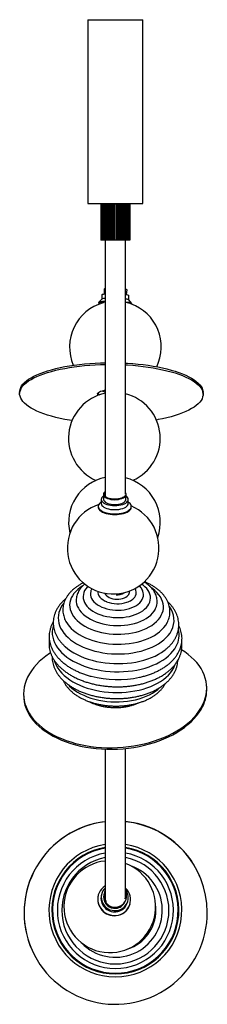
# Paper-space layout '_Derecha' of a CAD drawing. Header units: millimetres. Extents: x -104 to 100, y -774 to 298.
import ezdxf

# ---------------------------------------------------------------- set-up
doc = ezdxf.new("R2010")
doc.units = ezdxf.units.MM

psp = doc.layouts.new('_Derecha')

# ---------------------------------------------------------------- linework, layer by layer
at = {"color": 7, "linetype": 'Continuous', "lineweight": 25}
for p, q in [((-30, 298.2), (-30, 98.2)), ((-30, 298.2), (30, 298.2)), ((30, 98.2), (30, 298.2)), ((-30, 98.2), (30, 98.2)), ((-11.7, 97.2), (-15.8, 97.2)), ((-15.8, 97.2), (-15.8, 58.2)), ((-15.7, 97.2), (-15.7, 58.2)), ((-15.4, 97.2), (-15.4, 58.2)), ((-15.2, 97.2), (-15.2, 58.2)), ((-15, 98.2), (-15, 97.2)), ((-14.7, 97.2), (-14.7, 58.2)), ((-14.4, 97.2), (-14.4, 58.2)), ((-13.7, 97.2), (-13.7, 58.2)), ((-13.2, 97.2), (-13.2, 58.2)), ((-12.3, 97.2), (-12.3, 58.2)), ((-11.7, 97.2), (-11.7, 58.2)), ((-10.1, 97.2), (-11.7, 97.2)), ((-11.7, 97.2), (-11.7, 58.2)), ((-10.6, 97.2), (-10.6, 58.2)), ((-10.1, 97.2), (-10.1, 58.2)), ((-9.9, 97.2), (-9.9, 58.2)), ((-8.2, 97.2), (-9.9, 97.2)), ((-8.7, 97.2), (-8.7, 58.2)), ((-8.2, 97.2), (-8.2, 58.2)), ((-6.1, 97.2), (-7.8, 97.2)), ((-7.8, 97.2), (-7.8, 58.2)), ((-6.5, 97.2), (-6.5, 58.2)), ((-6.1, 97.2), (-6.1, 58.2)), ((-3.9, 97.2), (-5.6, 97.2)), ((-5.6, 97.2), (-5.6, 58.2)), ((-4.2, 97.2), (-4.2, 58.2)), ((-3.9, 97.2), (-3.9, 58.2)), ((-3.2, 97.2), (-3.2, 58.2)), ((-1.6, 97.2), (-3.2, 97.2)), ((-1.7, 97.2), (-1.7, 58.2)), ((-1.6, 97.2), (-1.6, 58.2)), ((-0.8, 97.2), (-0.8, 58.2)), ((0.7, 97.2), (-0.8, 97.2)), ((0.7, 97.2), (0.7, 58.2)), ((1.6, 58.2), (1.6, 97.2)), ((3.2, 97.2), (1.6, 97.2)), ((1.7, 97.2), (1.7, 58.2)), ((3.2, 97.2), (3.2, 58.2)), ((5.6, 97.2), (3.9, 97.2)), ((3.9, 58.2), (3.9, 97.2)), ((4.2, 97.2), (4.2, 58.2)), ((5.6, 97.2), (5.6, 58.2)), ((6.1, 58.2), (6.1, 97.2)), ((7.8, 97.2), (6.1, 97.2)), ((6.5, 97.2), (6.5, 58.2)), ((7.8, 97.2), (7.8, 58.2)), ((8.2, 58.2), (8.2, 97.2)), ((9.9, 97.2), (8.2, 97.2)), ((8.7, 97.2), (8.7, 58.2)), ((9.9, 97.2), (9.9, 58.2)), ((10.1, 58.2), (10.1, 97.2)), ((11.7, 97.2), (10.1, 97.2)), ((10.6, 97.2), (10.6, 58.2)), ((11.7, 58.2), (11.7, 97.2)), ((11.7, 97.2), (11.7, 58.2)), ((15.7, 97.2), (11.7, 97.2)), ((12.3, 97.2), (12.3, 58.2)), ((13.2, 97.2), (13.2, 58.2)), ((13.7, 97.2), (13.7, 58.2)), ((14.4, 97.2), (14.4, 58.2)), ((14.7, 97.2), (14.7, 58.2)), ((15, 97.2), (15, 98.2)), ((15.2, 97.2), (15.2, 58.2)), ((15.4, 97.2), (15.4, 58.2)), ((15.7, 97.2), (15.7, 58.2)), ((15.7, 97.2), (15.7, 58.2)), ((-11.7, 58.2), (-15.8, 58.2)), ((11.7, 58.2), (-11.7, 58.2)), ((15.7, 58.2), (11.7, 58.2)), ((-12.2, 4.7), (-12.1, -0.4)), ((12.3, -1.2), (12.7, 3.9)), ((-18.2, -9.5), (-18.3, -10.4)), ((-14.8, -6), (-18.1, -9.3)), ((-14.7, -1.2), (-14.9, -6.1)), ((17.7, -10.6), (14.6, -7)), ((14.7, -7.1), (14.8, -2.2)), ((17.7, -11.5), (17.8, -10.8)), ((-104.4, -107.1), (-104.4, -109)), ((95.6, -109.8), (95.6, -107.9)), ((-15.4, -224.2), (-15.4, -228.6)), ((-13.1, -218.9), (-12.8, -224.3)), ((11.5, -224.3), (11.8, -218.9)), ((14.1, -228.6), (14.1, -224.2)), ((-18.7, -231.7), (-18.7, -232.5)), ((-15.4, -226.9), (-16.5, -227.8)), ((15.2, -227.8), (14.1, -226.9)), ((17.3, -232.5), (17.3, -231.7)), ((-42.7, -334.6), (-42.7, -334.8)), ((45.6, -337.5), (45.6, -337.4)), ((-55, -354.9), (-55.1, -354.7)), ((56.4, -358.7), (56.6, -358.3)), ((54.4, -387.9), (54.6, -387.8)), ((99.7, -429.2), (99.6, -427.6)), ((-100.1, -437.9), (-100, -439.5)), ((92.3, -634.9), (92.2, -634.7)), ((-15, -653.9), (-15.3, -655.2)), ((-18.7, -655.3), (-18.7, -655.5)), ((-12.7, -655.1), (-12.8, -656.7)), ((-11.8, -655.2), (-11.1, -654.1)), ((10.4, -662.7), (11, -661.3)), ((13.3, -662.7), (13.6, -661.4)), ((16.1, -664.6), (16.2, -664.4)), ((-91.6, -713.6), (-91.5, -713.7))]:
    psp.add_line(p, q, dxfattribs=at)
at = {"color": 7, "linetype": 'Continuous', "lineweight": 25, "flags": 128}
for points in [[(-17.1, -11.2), (-17.5, -11), (-18, -10.7), (-18.3, -10.5), (-18.1, -10.2), (-17.6, -9.9), (-16.8, -9.7), (-15.7, -9.5), (-14.2, -9.3), (-12.5, -9.2), (-11, -9.1)], [(-18.2, -9.5), (-18.1, -9.3), (-17.6, -9), (-16.8, -8.8), (-15.6, -8.6), (-14.2, -8.4), (-12.5, -8.3), (-11.1, -8.2)], [(-14.7, -1.2), (-14.7, -1.2), (-14.5, -0.9), (-13.9, -0.7), (-13, -0.5), (-11.7, -0.3), (-11.1, -0.3)], [(11.1, -1), (12.2, -1.2), (13.3, -1.4), (14.2, -1.7), (14.7, -2), (14.8, -2.2)], [(11.1, -9), (12.5, -9.2), (14.2, -9.4), (15.5, -9.7), (16.6, -10), (17.3, -10.3), (17.7, -10.6), (17.8, -10.8)], [(-104.4, -107.1), (-104.3, -106.2), (-104, -104.3), (-103.3, -102.4), (-102.3, -100.5), (-100.9, -98.7), (-99.1, -96.9), (-97.1, -95.1), (-94.7, -93.3), (-92, -91.6), (-89, -90), (-85.7, -88.4), (-82.1, -86.9), (-78.2, -85.5), (-74.1, -84.1), (-69.7, -82.9), (-65.1, -81.7), (-60.3, -80.6), (-55.3, -79.6), (-50.1, -78.7), (-44.8, -77.9), (-39.3, -77.2), (-33.7, -76.6), (-28, -76.1), (-22.2, -75.7), (-16.3, -75.5), (-11, -75.3)], [(-104, -111.9), (-104.4, -110), (-104.4, -108.1), (-104, -106.2), (-103.3, -104.3), (-102.3, -102.4), (-100.9, -100.6), (-99.2, -98.8), (-97.1, -97), (-94.7, -95.2), (-92, -93.5), (-89, -91.9), (-85.7, -90.3), (-82.1, -88.8), (-78.2, -87.4), (-74.1, -86), (-69.7, -84.8), (-65.1, -83.6), (-60.3, -82.5), (-55.3, -81.5), (-50.1, -80.6), (-44.8, -79.8), (-39.3, -79.1), (-33.7, -78.5), (-28, -78), (-22.2, -77.6), (-16.3, -77.3), (-11, -77.2)], [(11, -75.7), (13.2, -75.8), (19, -76.3), (24.7, -76.8), (30.4, -77.4), (35.8, -78.1), (41.2, -79), (46.4, -79.9), (51.4, -81), (56.2, -82.1), (60.8, -83.3), (65.2, -84.6), (69.3, -86), (73.2, -87.5), (76.8, -89), (80.1, -90.6), (83.1, -92.3), (85.9, -94), (88.2, -95.7), (90.3, -97.5), (92, -99.3), (93.4, -101.2), (94.5, -103.1), (95.2, -105), (95.6, -106.9), (95.6, -107.9)], [(11, -77.6), (13.2, -77.7), (19, -78.1), (24.7, -78.7), (30.3, -79.3), (35.8, -80), (41.2, -80.9), (46.4, -81.8), (51.4, -82.9), (56.2, -84), (60.8, -85.2), (65.2, -86.5), (69.3, -87.9), (73.2, -89.4), (76.8, -90.9), (80.1, -92.5), (83.1, -94.1), (85.8, -95.9), (88.2, -97.6), (90.3, -99.4), (92, -101.2), (93.4, -103.1), (94.5, -105), (95.2, -106.9), (95.6, -108.8), (95.6, -110.7), (95.2, -112.6), (94.5, -114.5), (93.5, -116.4), (92.1, -118.2), (90.4, -120.1), (88.3, -121.8), (85.9, -123.6), (83.2, -125.3), (80.2, -126.9), (76.9, -128.5), (73.3, -130), (69.4, -131.4), (65.3, -132.8), (60.9, -134.1), (56.3, -135.2), (51.5, -136.3), (46.5, -137.3), (44.8, -137.7)], [(-19.3, -109.8), (-19.4, -109), (-19, -108.3), (-18.4, -107.6), (-17.4, -106.9), (-16.1, -106.3), (-14.5, -105.8), (-12.7, -105.4), (-11, -105)], [(-14.9, -105.9), (-13.5, -106.3), (-11, -107)], [(-47.2, -138.4), (-50, -137.9), (-55.2, -137), (-60.2, -136), (-65, -134.8), (-69.6, -133.6), (-74, -132.3), (-78.1, -130.9), (-82, -129.5), (-85.6, -127.9), (-88.9, -126.3), (-91.9, -124.7), (-94.6, -123), (-97, -121.2), (-99.1, -119.4), (-100.8, -117.6), (-102.2, -115.7), (-103.3, -113.8), (-104, -111.9)], [(-18.7, -110.8), (-19, -110.5), (-19.3, -109.8)], [(-13.1, -220.5), (-13.8, -221.1), (-14.7, -222.1), (-15.3, -223.1), (-15.4, -224.2), (-15.3, -225.2), (-14.7, -226.2), (-13.8, -227.2), (-12.6, -228.1), (-11.1, -228.9), (-9.4, -229.6), (-7.4, -230.2), (-5.2, -230.6), (-3, -230.8), (-0.7, -230.9)], [(-11.1, -215.7), (-11.8, -216.2), (-12.6, -217.1), (-13, -218), (-13.1, -219), (-12.9, -220), (-12.2, -220.9), (-11.3, -221.7), (-10, -222.5), (-8.5, -223.2), (-6.8, -223.7), (-4.8, -224.1), (-2.8, -224.4), (-0.7, -224.5)], [(-12.8, -224.3), (-12.8, -224.4), (-12.6, -225.3), (-12, -226.2), (-11, -227.1), (-9.8, -227.8), (-8.3, -228.5), (-6.6, -229), (-4.7, -229.4), (-2.7, -229.6), (-0.7, -229.7)], [(-0.7, -224), (-2.7, -223.9), (-4.7, -223.7), (-6.6, -223.3), (-8.2, -222.7), (-9.7, -222), (-10.8, -221.3), (-11.6, -220.4), (-12.1, -219.5), (-12.2, -218.5), (-11.9, -217.6), (-11.3, -216.7), (-11.1, -216.6)], [(-0.7, -224.5), (1.4, -224.4), (3.5, -224.1), (5.4, -223.7), (7.2, -223.2), (8.7, -222.5), (9.9, -221.7), (10.9, -220.9), (11.5, -220), (11.8, -219), (11.7, -218), (11.2, -217.1), (11.2, -217)], [(10.3, -220.3), (10.3, -220.4), (9.5, -221.3), (8.3, -222), (6.9, -222.7), (5.2, -223.3), (3.4, -223.7), (1.4, -223.9), (-0.7, -224)], [(-0.7, -230.9), (1.6, -230.8), (3.9, -230.6), (6, -230.2), (8, -229.6), (9.8, -228.9), (11.3, -228.1), (12.5, -227.2), (13.4, -226.2), (13.9, -225.2), (14.1, -224.2), (13.9, -223.1), (13.4, -222.1), (12.5, -221.1), (11.7, -220.5)], [(-0.7, -229.7), (1.4, -229.6), (3.4, -229.4), (5.3, -229), (7, -228.5), (8.5, -227.8), (9.7, -227.1), (10.6, -226.2), (11.2, -225.3), (11.5, -224.4), (11.5, -224.3)], [(-16.5, -227.8), (-17.4, -228.6), (-18.1, -229.7), (-18.6, -230.9), (-18.7, -232), (-18.4, -233.1), (-17.8, -234.3), (-16.9, -235.3), (-15.6, -236.3), (-14.1, -237.2), (-12.2, -238), (-10.2, -238.7), (-8, -239.2), (-5.6, -239.6), (-3.2, -239.9), (-0.7, -239.9)], [(-18.7, -232.5), (-18.7, -232.8), (-18.4, -234), (-17.8, -235.1), (-16.9, -236.1), (-15.6, -237.1), (-14.1, -238), (-12.2, -238.8), (-10.2, -239.5), (-8, -240), (-5.6, -240.4), (-3.2, -240.7), (-0.7, -240.7)], [(-15.4, -228.6), (-15.3, -229.7), (-14.7, -230.7), (-13.8, -231.7), (-12.6, -232.6), (-11.1, -233.4), (-9.4, -234.1), (-7.4, -234.6), (-5.2, -235), (-3, -235.3), (-0.7, -235.3)], [(-0.7, -239.9), (1.8, -239.9), (4.3, -239.6), (6.6, -239.2), (8.9, -238.7), (10.9, -238), (12.7, -237.2), (14.2, -236.3), (15.5, -235.3), (16.4, -234.3), (17.1, -233.1), (17.3, -232), (17.2, -230.9), (16.8, -229.7), (16, -228.6), (15.2, -227.8)], [(-0.7, -235.3), (1.6, -235.3), (3.9, -235), (6, -234.6), (8, -234.1), (9.8, -233.4), (11.3, -232.6), (12.5, -231.7), (13.4, -230.7), (13.9, -229.7), (14.1, -228.6)], [(-0.7, -240.7), (1.8, -240.7), (4.3, -240.4), (6.6, -240), (8.9, -239.5), (10.9, -238.8), (12.7, -238), (14.2, -237.1), (15.5, -236.1), (16.4, -235.1), (17.1, -234), (17.3, -232.8), (17.3, -232.5)], [(-35.6, -318.4), (-38.4, -320.2), (-41, -322.2), (-43.3, -324.4), (-45.2, -326.6), (-46.8, -329), (-48.1, -331.4), (-49.1, -333.9), (-49.6, -336.4), (-49.9, -339), (-49.7, -341.5), (-49.2, -344.1), (-48.4, -346.6), (-47.2, -349.1), (-45.7, -351.5), (-43.8, -353.9), (-41.6, -356.1), (-39.1, -358.3), (-36.4, -360.3), (-33.4, -362.2), (-30.1, -363.9), (-26.6, -365.4), (-22.9, -366.8), (-19, -368), (-15, -369), (-10.9, -369.8), (-6.7, -370.4), (-2.5, -370.8), (1.8, -370.9), (6.1, -370.9), (10.3, -370.6), (14.5, -370.1), (18.6, -369.5), (22.6, -368.6), (26.4, -367.5), (30, -366.2), (33.5, -364.7), (36.7, -363.1), (39.7, -361.3), (42.4, -359.4), (44.8, -357.3), (46.9, -355.1), (48.7, -352.8), (50.1, -350.4), (50.1, -350.4)], [(-30, -318.9), (-30.6, -319.6), (-32.2, -321.5), (-33.5, -323.5), (-34.4, -325.6), (-34.9, -327.7), (-35.1, -329.9), (-35, -332.1), (-34.5, -334.2), (-33.7, -336.3), (-32.5, -338.4), (-31, -340.4), (-29.2, -342.3), (-27, -344.1), (-24.6, -345.7), (-22, -347.2), (-19.1, -348.6), (-16, -349.8), (-12.8, -350.8), (-9.4, -351.6), (-5.9, -352.2), (-2.4, -352.6), (1.2, -352.8), (4.8, -352.8), (8.4, -352.6), (11.9, -352.1), (15.3, -351.5), (18.6, -350.7), (21.7, -349.6), (24.6, -348.4), (27.3, -347), (29.8, -345.5), (31.9, -343.8), (33.8, -342), (35.4, -340.1), (36.6, -338.1), (36.6, -338.1)], [(36.6, -338.1), (37.5, -336), (38.1, -333.9), (38.3, -331.8), (38.2, -329.6), (37.7, -327.4), (36.8, -325.3), (35.7, -323.3), (34.2, -321.3), (32.3, -319.4), (30.2, -317.6), (28.6, -316.5)], [(50.1, -350.4), (51.2, -348), (52, -345.5), (52.4, -342.9), (52.4, -340.3), (52.1, -337.8), (51.5, -335.2), (50.4, -332.7), (49.1, -330.3), (47.4, -327.9), (45.4, -325.6), (43, -323.4), (40.4, -321.3), (39.5, -320.7)], [(-26.8, -324), (-26.9, -324.5), (-27.2, -326.4), (-27.1, -328.3), (-26.7, -330.2), (-25.9, -332.1), (-24.8, -333.9), (-23.4, -335.6), (-21.6, -337.3), (-19.6, -338.8), (-17.3, -340.2), (-14.8, -341.4), (-12.1, -342.4), (-9.2, -343.3), (-6.2, -344), (-3.1, -344.5), (0.1, -344.7), (3.3, -344.8), (6.4, -344.7), (9.5, -344.3), (12.5, -343.7), (15.4, -343), (18.1, -342), (20.7, -340.9), (22.9, -339.6), (25, -338.2), (26.7, -336.7), (28.2, -335), (29.3, -333.2)], [(-19.3, -324.3), (-19.3, -325.8), (-18.9, -327.4), (-18.1, -329), (-17, -330.6), (-15.5, -332), (-13.8, -333.3), (-11.8, -334.5), (-9.6, -335.5)], [(-11.6, -326.4), (-11.5, -326.5), (-10.8, -327.8), (-9.7, -329), (-8.3, -330), (-6.7, -331), (-4.9, -331.7), (-2.9, -332.3), (-0.7, -332.7), (1.5, -332.9), (3.7, -332.9), (5.8, -332.6), (7.9, -332.2), (9.8, -331.5), (11.5, -330.7), (12.9, -329.7), (14, -328.6), (14.9, -327.4)], [(-56.2, -337.1), (-57.9, -339.4), (-59.5, -342), (-60.7, -344.7), (-61.6, -347.5), (-62.2, -350.3), (-62.4, -353.1), (-62.2, -355.9), (-61.7, -358.8), (-60.9, -361.6), (-59.7, -364.3), (-58.1, -367), (-56.3, -369.7), (-54.1, -372.2), (-51.6, -374.7), (-48.8, -377), (-45.7, -379.2), (-42.4, -381.3), (-38.8, -383.3), (-35, -385), (-31, -386.6), (-26.9, -388), (-22.5, -389.3), (-18.1, -390.3), (-13.5, -391.1), (-8.9, -391.8), (-4.2, -392.2), (0.5, -392.4), (5.3, -392.4), (10, -392.2), (14.6, -391.8), (19.2, -391.1), (23.7, -390.3), (28, -389.3), (32.2, -388), (36.2, -386.6), (40, -385), (43.6, -383.3), (47, -381.3), (50.1, -379.3), (52.9, -377.1), (55.5, -374.7), (57.7, -372.3), (59.6, -369.7), (61.2, -367.1), (61.2, -367.1)], [(-42.7, -334.8), (-42.6, -335.6), (-42.3, -338), (-41.5, -340.4), (-40.4, -342.7), (-39, -344.9), (-37.2, -347.1), (-35.2, -349.1), (-32.8, -351.1), (-30.2, -352.9), (-27.3, -354.6), (-24.1, -356.1), (-20.8, -357.5), (-17.3, -358.6), (-13.7, -359.6), (-9.9, -360.4), (-6, -361), (-2.1, -361.4), (1.9, -361.5), (5.9, -361.5), (9.8, -361.2), (13.6, -360.7), (17.4, -360), (21, -359.2), (24.5, -358.1), (27.8, -356.8), (30.9, -355.4), (33.7, -353.8), (36.3, -352), (38.6, -350.1), (40.6, -348.1), (42.2, -346), (43.6, -343.8)], [(-67.7, -361.4), (-68, -362.4), (-68.6, -365.3), (-68.8, -368.3), (-68.8, -371.2), (-68.3, -374.2), (-67.5, -377.1), (-66.4, -380), (-64.9, -382.9), (-63.1, -385.7), (-61, -388.4), (-58.6, -391), (-55.8, -393.5), (-52.8, -395.9), (-49.5, -398.2), (-45.9, -400.3), (-42.1, -402.3), (-38.1, -404.1), (-33.9, -405.7), (-29.6, -407.2), (-25, -408.5), (-20.4, -409.5), (-15.6, -410.4), (-10.7, -411.1), (-5.8, -411.6), (-0.9, -411.8), (4, -411.9), (9, -411.7), (13.8, -411.3), (18.6, -410.7), (23.4, -410), (28, -409), (32.4, -407.8), (36.7, -406.4), (40.8, -404.8), (44.7, -403.1), (48.4, -401.2), (51.9, -399.1), (55, -396.9), (57.9, -394.6), (60.5, -392.1), (62.8, -389.5), (64.8, -386.9), (66.4, -384.1)], [(-55, -355), (-53.9, -357.2), (-52.3, -359.7), (-50.3, -362.2), (-48.1, -364.6), (-45.5, -367), (-42.6, -369.1), (-39.5, -371.2), (-36.1, -373.1), (-32.5, -374.8), (-28.7, -376.4), (-24.7, -377.8), (-20.6, -379), (-16.3, -380), (-11.9, -380.8), (-7.4, -381.4), (-2.9, -381.7), (1.7, -381.9), (6.2, -381.9), (10.7, -381.6), (15.2, -381.1), (19.6, -380.5), (23.8, -379.6), (27.9, -378.5), (31.9, -377.2), (35.6, -375.7), (39.2, -374.1), (42.5, -372.3), (45.6, -370.3), (48.3, -368.2), (50.8, -366), (53, -363.6), (54.9, -361.2), (56.4, -358.7)], [(-55.1, -384.2), (-54.9, -384.4), (-52, -386.8), (-48.8, -389), (-45.4, -391.2), (-41.8, -393.1), (-37.9, -395), (-33.9, -396.6), (-29.6, -398.1), (-25.2, -399.4), (-20.7, -400.5), (-16, -401.4), (-11.3, -402.1), (-6.5, -402.6), (-1.6, -402.9), (3.2, -403), (8.1, -402.9), (12.9, -402.6), (17.6, -402), (22.2, -401.3), (26.8, -400.3), (31.2, -399.2), (35.4, -397.9), (39.4, -396.4), (43.3, -394.7), (46.9, -392.8), (50.3, -390.8), (53.4, -388.6), (54.4, -387.9)], [(-70.8, -391.3), (-71.8, -391.9), (-75.8, -394.8), (-79.5, -397.7), (-83, -400.8), (-86.2, -404), (-89, -407.3), (-91.6, -410.7), (-93.8, -414.1), (-95.7, -417.6), (-97.3, -421.2), (-98.5, -424.8), (-99.4, -428.5), (-100, -432.1), (-100.2, -435.8), (-100, -439.5), (-99.5, -443.1), (-98.6, -446.7), (-97.4, -450.2), (-95.9, -453.7), (-94, -457.1), (-91.8, -460.4), (-89.3, -463.7), (-86.4, -466.8), (-83.3, -469.8), (-79.8, -472.7), (-76.1, -475.4), (-72.1, -478), (-67.9, -480.4), (-63.4, -482.6), (-58.7, -484.7), (-53.8, -486.6), (-48.7, -488.3), (-43.5, -489.8), (-38, -491.2), (-32.5, -492.3), (-26.8, -493.2), (-21.1, -493.8), (-15.3, -494.3), (-9.4, -494.6), (-3.5, -494.6), (2.5, -494.4), (8.4, -494), (14.3, -493.4), (20.1, -492.6), (25.8, -491.6), (31.5, -490.3), (37.1, -488.9), (42.5, -487.2), (47.8, -485.4), (52.9, -483.4), (57.8, -481.2), (62.5, -478.8), (67, -476.3), (71.3, -473.6), (75.3, -470.8), (79, -467.9), (82.5, -464.8), (85.7, -461.6), (88.5, -458.3), (91.1, -454.9), (93.3, -451.5), (95.2, -447.9), (95.2, -447.9)], [(95.2, -447.9), (96.8, -444.4), (98, -440.7), (98.9, -437.1), (99.5, -433.4), (99.7, -429.8), (99.5, -426.1), (99, -422.5), (98.1, -418.9), (96.9, -415.3), (95.4, -411.9), (93.5, -408.4), (91.3, -405.1), (88.8, -401.9), (85.9, -398.8), (82.8, -395.8), (79.3, -392.9), (75.6, -390.2), (72.2, -387.9)], [(-66.7, -399.3), (-66.6, -399.6), (-65.6, -402.5), (-64.3, -405.3), (-62.7, -408), (-60.7, -410.7), (-58.4, -413.3), (-55.8, -415.9), (-53, -418.2), (-49.8, -420.5), (-46.4, -422.7), (-42.8, -424.6), (-38.9, -426.5), (-34.8, -428.1), (-30.6, -429.6), (-26.2, -430.9), (-21.6, -432), (-17, -432.9), (-12.2, -433.6), (-7.4, -434.1), (-2.6, -434.4), (2.3, -434.5), (7.1, -434.4), (11.9, -434.1), (16.6, -433.5), (21.3, -432.8), (25.8, -431.8), (30.2, -430.7), (34.4, -429.4), (38.5, -427.9), (42.3, -426.2), (46, -424.3), (49.4, -422.3), (52.5, -420.1), (55.3, -417.9), (57.9, -415.4), (60.2, -412.9), (62.1, -410.3), (63.7, -407.6)], [(63.7, -407.6), (65, -404.8), (65.4, -403.7)], [(-51.1, -426.2), (-50, -427.4), (-47.4, -429.7), (-44.6, -431.9), (-41.4, -433.9), (-38.1, -435.8), (-34.4, -437.5), (-30.6, -439.1), (-26.6, -440.5), (-22.5, -441.7), (-18.2, -442.7), (-13.8, -443.5), (-9.3, -444.1), (-4.8, -444.5), (-0.2, -444.6), (4.3, -444.6), (8.8, -444.3), (13.3, -443.9), (17.6, -443.2), (21.9, -442.3), (26, -441.2), (30, -439.9), (33.7, -438.5), (37.3, -436.8), (40.6, -435), (43.7, -433.1), (46.4, -431), (48.6, -429)], [(-100, -439.5), (-99.9, -441), (-99.4, -444.7), (-98.6, -448.3), (-97.4, -451.8), (-95.8, -455.3), (-93.9, -458.7), (-91.7, -462), (-89.2, -465.2), (-86.3, -468.4), (-83.2, -471.4), (-79.7, -474.2), (-76, -477), (-72, -479.5), (-67.8, -482), (-63.3, -484.2), (-58.6, -486.3), (-53.7, -488.2), (-48.6, -489.9), (-43.4, -491.4), (-38, -492.7), (-32.4, -493.8), (-26.8, -494.7), (-21, -495.4), (-15.2, -495.9), (-9.3, -496.1), (-3.4, -496.2), (2.5, -496), (8.5, -495.6), (14.3, -495), (20.2, -494.2), (25.9, -493.1), (31.6, -491.9), (37.1, -490.5), (42.6, -488.8), (47.8, -487), (53, -485), (57.9, -482.8), (62.6, -480.4), (67.1, -477.9), (71.3, -475.2), (75.4, -472.4), (79.1, -469.4), (82.6, -466.4), (85.7, -463.2), (88.6, -459.9), (91.2, -456.5), (93.4, -453), (95.3, -449.5)], [(-11, -575.2), (-14.9, -575.8), (-20.7, -576.8), (-26.5, -578.3), (-32.1, -580), (-37.7, -582.1), (-43.1, -584.6), (-48.3, -587.3), (-53.4, -590.3), (-58.3, -593.7), (-63, -597.3), (-67.5, -601.2), (-71.7, -605.3), (-75.7, -609.7), (-79.4, -614.4), (-82.8, -619.2), (-86, -624.2), (-88.8, -629.4), (-91.3, -634.8), (-93.5, -640.2), (-95.4, -645.9), (-96.9, -651.6), (-98.1, -657.4), (-98.9, -663.2), (-99.4, -669.1), (-99.6, -675), (-99.4, -680.9), (-98.8, -686.8), (-97.9, -692.6), (-96.7, -698.4), (-95.1, -704.1), (-93.2, -709.7), (-90.9, -715.2), (-88.3, -720.5), (-85.4, -725.6), (-82.3, -730.6), (-78.8, -735.4), (-75, -739.9), (-71, -744.3), (-66.7, -748.4), (-62.2, -752.2), (-57.5, -755.7), (-52.6, -759), (-47.5, -762), (-42.2, -764.6), (-36.7, -767), (-31.2, -769), (-25.5, -770.7), (-19.7, -772), (-13.9, -773), (-8, -773.7), (-2.1, -774), (3.8, -773.9), (9.7, -773.5), (15.6, -772.8), (21.4, -771.7), (27.2, -770.3), (32.8, -768.5), (38.4, -766.4), (43.8, -764), (49.1, -761.3), (54.1, -758.2), (59, -754.9), (63.7, -751.3), (68.2, -747.4), (72.4, -743.2), (76.4, -738.8), (80.1, -734.2), (83.5, -729.4), (86.7, -724.4), (89.5, -719.2), (92, -713.8), (94.2, -708.3), (96.1, -702.7), (97.6, -697), (98.8, -691.2), (99.7, -685.3), (100.2, -679.5), (100.3, -673.6), (100.3, -673.6)], [(-11, -645.1), (-11.4, -645.3), (-13.4, -646.8), (-15.1, -648.5), (-16.6, -650.5), (-17.7, -652.6), (-18.6, -654.9), (-19.1, -657.3), (-19.2, -659.7), (-19, -662.1), (-18.5, -664.5), (-17.6, -666.8), (-16.4, -668.9), (-14.9, -670.9), (-13.2, -672.7), (-11.2, -674.2), (-9, -675.4), (-6.7, -676.3), (-4.2, -677), (-1.7, -677.2), (0.8, -677.2)], [(-11.1, -647.4), (-12.2, -648.6), (-13.5, -650.4), (-14.5, -652.4), (-15.1, -654.6), (-15.4, -656.8), (-15.3, -659), (-14.9, -661.2), (-14.1, -663.4), (-13, -665.3), (-11.6, -667.1), (-9.9, -668.7), (-8, -670), (-5.9, -671), (-3.6, -671.6), (-1.3, -671.9), (1, -671.9)], [(44.2, -671.6), (44, -667.6), (43.9, -666.6)]]:
    psp.add_lwpolyline(points, dxfattribs=at)
at = {"color": 7, "linetype": 'Continuous', "lineweight": 25}
for centre, radius, start, end in [((-11.1, 3.8), 1.46, 89.434, 140.9445), ((11.1, 2.4), 2.27, 42.439, 87.5267), ((0, -58.2), 50, 105.5464, 203.3842), ((-11.1, -14.4), 9.21, 90.3513, 113.8707), ((10.8, -13.4), 7.44, 59.4934, 88.1268), ((10.3, -27.9), 18, 66.2755, 87.5626), ((0, -58.2), 50, 334.5393, 70.0952), ((-1.1, -157.6), 50, 101.4711, 246.3592), ((-14.8, -105.2), 5.38, 216.5736, 247.5389), ((-1.1, -157.6), 50, 293.7689, 75.992), ((-1, -249.2), 50, 101.5906, 193.4536), ((-1, -249.2), 50, 340.85, 76.1155), ((-2.4, -277.2), 50, 108.3993, 66.8273), ((14.7, -325.5), 8.14, 332.1875, 32.5018), ((2.4, -317.1), 11.1, 262.7918, 308.3616), ((8.2, -320.5), 16.3, 285.4817, 327.3036), ((10.4, -324.9), 5.08, 331.2061, 11.288), ((19.9, -328.1), 10.7, 331.2398, 13.1776), ((2.4, -304.7), 33.1, 248.7203, 287.9036), ((28.6, -335.7), 17, 331.6386, 353.9896), ((39.5, -355.6), 24.5, 332.2249, 37.4564), ((44, -371.8), 25.6, 331.2048, 13.8341), ((2.3, -306.8), 113.6, 255.3675, 282.1331), ((58.7, -431), 41, 333.1544, 2.4732), ((0.3, -674.4), 99.9, 96.5181, 203.0894), ((0.7, -674), 99.6, 23.2568, 84.0378), ((0.8, -674.1), 99.5, 0.3187, 84.0988), ((0, -671.6), 72.5, 98.7534, 81.2571), ((0, -671.6), 69.3, 99.1545, 80.853), ((0, -671.6), 68.5, 99.2507, 80.7472), ((0, -671.6), 63.3, 100.032, 79.9624), ((0, -671.6), 58.4, 100.8901, 79.1307), ((-6.1, -667.7), 50, 95.6466, 69.9671), ((0, -671.6), 51.2, 223.8024, 70.636), ((-0.4, -655.9), 12.3, 150.7797, 276.818), ((-0.9, -656), 10.9, 159.9016, 214.2208), ((-0.5, -660.1), 17.1, 274.2011, 47.6648), ((-0.1, -657.9), 14.1, 274.1504, 37.5576), ((0.3, -656.3), 11.9, 274.0814, 23.2628), ((-1.3, -659.6), 17.9, 166.8782, 276.4192), ((-1, -658.6), 14.7, 166.8588, 276.4386), ((-0.6, -657.2), 12.2, 177.3746, 276.0831), ((-0.5, -658.9), 14.3, 274.6105, 344.8248), ((-0.3, -657.6), 11.8, 274.6584, 334.3581), ((-0.7, -660.1), 17.4, 274.5884, 344.8469), ((0.4, -656.3), 10.7, 345.3966, 3.3283), ((0, -671.6), 44.2, 287.9066, 0)]:
    psp.add_arc(centre, radius, start, end, dxfattribs=at)
for points, knots in [([(-11, 58.2), (-11, 52.1), (-11, 38.5), (-11, 17.7), (-11, -3.9), (-11, -24.6), (-11, -44.5), (-11, -63.1), (-11, -80.4), (-11, -96.5), (-11, -111.7), (-11, -126), (-11, -139.7), (-11, -152.6), (-11, -164.8), (-11, -176), (-11, -186.5), (-11, -196.7), (-11, -208.2), (-11, -216.2), (-11, -220.9)], [0, 0, 0, 0, 0.06425, 0.142291, 0.217728, 0.290423, 0.360254, 0.42711, 0.487333, 0.544743, 0.599261, 0.650815, 0.699341, 0.747438, 0.792007, 0.832995, 0.87096, 0.908738, 0.946698, 1, 1, 1, 1]), ([(11, -218.5), (11, -218.5), (11, -214.1), (11, -205.2), (11, -191.2), (11, -175.9), (11, -159.2), (11, -141), (11, -121.6), (11, -101.1), (11, -79.4), (11, -57.2), (11, -34.4), (11, -11.2), (11, 12.8), (11, 36.1), (11, 51.3), (11, 58.2)], [0, 0, 0, 0, 0.000694, 0.04955, 0.102014, 0.158032, 0.221254, 0.288314, 0.359112, 0.433537, 0.511457, 0.59273, 0.672302, 0.754603, 0.839494, 0.926817, 1, 1, 1, 1]), ([(-34.9, -315.1), (-35.9, -315.6), (-38.1, -316.6), (-41.1, -318.5), (-44, -320.5), (-46.7, -322.8), (-49.1, -325.1), (-51.2, -327.6), (-53.1, -330.2), (-54.6, -332.9), (-55.7, -335.6), (-56.6, -338.4), (-57.1, -341.3), (-57.3, -344.1), (-57.2, -346.9), (-56.7, -349.7), (-56, -352.4), (-55.3, -354.1), (-55, -355)], [0, 0, 0, 0, 0.058866, 0.124958, 0.191057, 0.257034, 0.322727, 0.387938, 0.452465, 0.51614, 0.578877, 0.640696, 0.701729, 0.762196, 0.82238, 0.882519, 0.942881, 1, 1, 1, 1]), ([(-33.2, -316.4), (-33.7, -316.8), (-35, -317.8), (-36.8, -319.6), (-38.6, -321.9), (-40.1, -324.2), (-41.3, -326.6), (-42.1, -329), (-42.6, -331.5), (-42.8, -333.5), (-42.7, -334.5), (-42.7, -334.8)], [0, 0, 0, 0, 0.083345, 0.214287, 0.343962, 0.471806, 0.597424, 0.720728, 0.841979, 0.961738, 1, 1, 1, 1]), ([(-25.7, -321.3), (-26, -321.8), (-26.4, -322.7), (-26.7, -323.6), (-26.7, -323.9)], [0, 0, 0, 0, 0.680073, 1, 1, 1, 1]), ([(30.3, -325.6), (30.2, -325.1), (29.8, -323.8), (29, -321.9), (27.8, -320), (26.8, -318.8), (26.2, -318.2), (26.2, -318.2)], [0, 0, 0, 0, 0.2193836, 0.4701336, 0.7259126, 0.9879434, 1, 1, 1, 1]), ([(45.5, -337.5), (45.6, -337.1), (45.7, -335.9), (45.6, -333.8), (45.2, -331.3), (44.5, -328.9), (43.5, -326.6), (42.3, -324.3), (40.7, -322), (38.8, -319.9), (36.6, -317.9), (34.2, -316), (32.4, -314.7), (31.3, -314.1), (31.2, -314.1)], [0, 0, 0, 0, 0.045939, 0.136852, 0.227576, 0.318632, 0.410585, 0.503863, 0.598692, 0.695071, 0.792799, 0.891539, 0.990925, 1, 1, 1, 1]), ([(56.6, -358.3), (56.8, -357.9), (57.4, -356.7), (58.3, -354.4), (59, -351.6), (59.5, -348.8), (59.6, -346), (59.4, -343.2), (58.8, -340.4), (58, -337.6), (56.9, -334.9), (55.4, -332.3), (53.7, -329.7), (51.7, -327.2), (49.4, -324.8), (46.8, -322.5), (43.9, -320.4), (40.8, -318.4), (37.5, -316.5), (34.4, -315), (32.4, -314.2), (31.6, -313.8)], [0, 0, 0, 0, 0.0235216, 0.0783063, 0.1324801, 0.1860105, 0.2391091, 0.2920319, 0.3449661, 0.3981679, 0.4518627, 0.5062145, 0.5613084, 0.6171433, 0.6736413, 0.7306711, 0.7880794, 0.8457198, 0.9034716, 0.9612322, 1, 1, 1, 1]), ([(-54.2, -332.4), (-54.4, -332.5), (-55.6, -333.5), (-57.5, -335.3), (-59.9, -337.9), (-62, -340.6), (-63.8, -343.5), (-65.2, -346.4), (-66.4, -349.3), (-67.2, -352.3), (-67.7, -355.3), (-67.8, -358.4), (-67.7, -361.4), (-67.2, -364.4), (-66.4, -367.3), (-65.4, -370.3), (-64, -373.1), (-62.3, -375.9), (-60.3, -378.7), (-58, -381.3), (-56.2, -383.2), (-55.2, -384.1), (-55.1, -384.2)], [0, 0, 0, 0, 0.012166, 0.069146, 0.125838, 0.182106, 0.237825, 0.292902, 0.347302, 0.401063, 0.454289, 0.507145, 0.559832, 0.61251, 0.665374, 0.718611, 0.772363, 0.826714, 0.881684, 0.937232, 0.993272, 1, 1, 1, 1]), ([(54.4, -387.9), (55.1, -387.3), (56.9, -385.9), (59.3, -383.6), (61.7, -380.9), (63.7, -378.3), (64.9, -376.2), (65.8, -374.6), (66.6, -372.9), (67.6, -370.4), (68.5, -367.4), (69, -364.4), (69.3, -361.4), (69.1, -358.3), (68.7, -355.3), (68, -352.4), (67, -349.4), (65.6, -346.6), (64, -343.7), (62, -341), (59.8, -338.3), (58.1, -336.6), (57.2, -335.7), (57.2, -335.7)], [0, 0, 0, 0, 0.045137, 0.101436, 0.157429, 0.212985, 0.264235, 0.275335, 0.306236, 0.359978, 0.413218, 0.46591, 0.51821, 0.570311, 0.622381, 0.674605, 0.727172, 0.780231, 0.833873, 0.888129, 0.942966, 0.998303, 1, 1, 1, 1]), ([(-67.7, -357.5), (-68.2, -358.2), (-69.1, -359.9), (-70.3, -362.7), (-71.3, -365.8), (-71.9, -368.8), (-72.2, -371.9), (-72.2, -375), (-71.9, -378), (-71.2, -381.1), (-70.3, -384.1), (-69, -387.1), (-67.5, -390), (-65.6, -392.8), (-63.5, -395.6), (-61, -398.2), (-58.3, -400.8), (-55.3, -403.3), (-52.1, -405.6), (-48.6, -407.8), (-45, -409.8), (-41.1, -411.7), (-37, -413.4), (-32.8, -414.9), (-29.3, -416), (-27.1, -416.6), (-26.5, -416.7)], [0, 0, 0, 0, 0.033763, 0.076541, 0.11886, 0.160771, 0.202372, 0.243793, 0.285164, 0.326604, 0.368251, 0.41022, 0.452585, 0.49538, 0.538592, 0.582176, 0.62606, 0.670167, 0.71442, 0.758756, 0.803123, 0.84748, 0.891805, 0.936091, 0.980332, 1, 1, 1, 1]), ([(26.3, -417.9), (26.7, -417.8), (28.6, -417.4), (31.9, -416.5), (36.2, -415.2), (40.3, -413.7), (44.2, -412), (48, -410.2), (51.5, -408.2), (54.8, -406), (57.9, -403.7), (60.8, -401.2), (63.3, -398.6), (65.6, -395.9), (67.5, -393.2), (68.8, -390.9), (70, -388.5), (71, -386), (71.9, -383), (72.5, -379.9), (72.7, -376.8), (72.7, -373.7), (72.3, -370.7), (71.6, -367.6), (70.6, -364.6), (69.7, -362.6), (69.2, -361.7), (69.2, -361.6)], [0, 0, 0, 0, 0.012158, 0.057257, 0.102414, 0.147634, 0.192917, 0.23826, 0.283651, 0.329066, 0.374455, 0.419762, 0.464912, 0.509817, 0.554385, 0.590995, 0.615667, 0.659069, 0.702109, 0.74475, 0.787099, 0.829292, 0.871455, 0.913716, 0.956214, 0.999058, 1, 1, 1, 1]), ([(-72, -376.2), (-72, -376.4), (-72.3, -377.5), (-72.4, -379.7), (-72.4, -382.7), (-72.1, -385.8), (-71.5, -388.8), (-70.5, -391.9), (-69.3, -394.8), (-67.7, -397.7), (-65.9, -400.6), (-63.7, -403.3), (-61.3, -406), (-58.5, -408.6), (-55.6, -411), (-52.3, -413.4), (-48.9, -415.5), (-45.2, -417.6), (-41.3, -419.4), (-37.3, -421.1), (-33.1, -422.7), (-28.7, -424), (-24.3, -425.2), (-19.7, -426.2), (-15, -427), (-10.3, -427.6), (-5.6, -428), (-0.8, -428.2), (4, -428.2), (8.8, -428.1), (13.5, -427.7), (18.2, -427.1), (22.8, -426.4), (27.3, -425.4), (31.7, -424.3), (35.9, -423), (40, -421.5), (44, -419.8), (47.7, -418), (51.3, -416), (54.6, -413.8), (57.7, -411.4), (60.5, -409), (63.1, -406.4), (65.4, -403.6), (67.2, -401), (68.6, -398.7), (69.8, -396.3), (70.8, -393.8), (71.7, -390.7), (72.3, -387.7), (72.5, -384.6), (72.5, -382.3), (72.3, -381), (72.3, -380.7)], [0, 0, 0, 0, 0.0022226, 0.0214275, 0.0405491, 0.059648, 0.0787784, 0.0980045, 0.117379, 0.1369367, 0.1566926, 0.1766414, 0.1967615, 0.2170205, 0.237382, 0.2578113, 0.2782786, 0.2987606, 0.3192374, 0.3397002, 0.3601443, 0.3805681, 0.400972, 0.4213581, 0.441729, 0.4620882, 0.4824395, 0.502787, 0.5231348, 0.5434862, 0.5638451, 0.5842156, 0.6046018, 0.6250079, 0.6454374, 0.6658932, 0.6863775, 0.7068906, 0.7274307, 0.7479925, 0.7685651, 0.7891263, 0.8096502, 0.8301027, 0.8504442, 0.8706335, 0.8872176, 0.8983938, 0.9180545, 0.9375514, 0.9568677, 0.9760513, 0.9951645, 1, 1, 1, 1]), ([(-68.9, -395.4), (-68.9, -395.7), (-69, -396.9), (-68.8, -399.2), (-68.4, -402.2), (-67.6, -405.1), (-66.5, -408.1), (-65.1, -410.9), (-63.4, -413.7), (-61.4, -416.5), (-59.2, -419.1), (-56.6, -421.7), (-53.8, -424.1), (-50.7, -426.4), (-47.4, -428.6), (-43.8, -430.6), (-40.1, -432.5), (-36.2, -434.2), (-32.1, -435.7), (-27.9, -437), (-23.5, -438.2), (-19.1, -439.1), (-14.6, -439.9), (-10, -440.5), (-5.3, -440.9), (-0.7, -441.1), (4, -441.1), (8.6, -440.9), (13.2, -440.5), (17.7, -439.9), (22.2, -439.1), (26.5, -438.1), (30.8, -437), (34.9, -435.6), (38.8, -434.1), (42.6, -432.4), (46.1, -430.5), (49.5, -428.4), (52.7, -426.2), (55.5, -423.9), (58.2, -421.4), (60.5, -418.7), (62.5, -416.1), (63.8, -414), (64.6, -412.4), (65.5, -410.7), (66.5, -408.2), (67.3, -405.2), (67.9, -402.3), (68, -400.4), (68, -399.6)], [0, 0, 0, 0, 0.005136, 0.025715, 0.04629, 0.066938, 0.087731, 0.108726, 0.129954, 0.151425, 0.173121, 0.195009, 0.217046, 0.239185, 0.261386, 0.283616, 0.305846, 0.328061, 0.350255, 0.372423, 0.394566, 0.416686, 0.438787, 0.460874, 0.48295, 0.505023, 0.527096, 0.549174, 0.571263, 0.593368, 0.615494, 0.637647, 0.659831, 0.68205, 0.704306, 0.726598, 0.748922, 0.771268, 0.793613, 0.815927, 0.838169, 0.86029, 0.882238, 0.902486, 0.906871, 0.919079, 0.940311, 0.961344, 0.982161, 1, 1, 1, 1]), ([(-56.9, -421.3), (-56.9, -421.3), (-56.6, -422.3), (-55.6, -424.1), (-54, -426.7), (-52, -429.2), (-49.8, -431.6), (-47.3, -433.9), (-44.5, -436.1), (-41.5, -438.2), (-38.2, -440.1), (-34.8, -441.8), (-31.2, -443.4), (-27.4, -444.8), (-23.4, -446), (-19.4, -447), (-15.3, -447.8), (-11.1, -448.5), (-6.8, -448.9), (-2.5, -449.2), (1.8, -449.2), (6.1, -449.1), (10.3, -448.8), (14.5, -448.2), (18.6, -447.5), (22.6, -446.6), (26.5, -445.4), (30.3, -444.1), (33.9, -442.6), (37.3, -441), (40.5, -439.1), (43.5, -437.1), (46.2, -434.9), (48.7, -432.6), (50.9, -430.2), (52.8, -427.6), (53.9, -425.8), (54.4, -424.9)], [0, 0, 0, 0, 0.000899, 0.0287, 0.056873, 0.085432, 0.114345, 0.143552, 0.172976, 0.202539, 0.232174, 0.261828, 0.291463, 0.321064, 0.350624, 0.380144, 0.409627, 0.43908, 0.468513, 0.497933, 0.527353, 0.55678, 0.586222, 0.615691, 0.645197, 0.674748, 0.704354, 0.73402, 0.76375, 0.79354, 0.823377, 0.853232, 0.883049, 0.91276, 0.94228, 0.971515, 1, 1, 1, 1]), ([(-28.8, -444.2), (-28.4, -444.4), (-27.1, -445.2), (-24.5, -446.3), (-21.2, -447.5), (-17.8, -448.5), (-14.3, -449.4), (-10.7, -450.1), (-7, -450.5), (-3.2, -450.8), (0.5, -450.9), (4.2, -450.8), (7.9, -450.5), (11.6, -449.9), (15.1, -449.2), (18.5, -448.3), (21.8, -447.2), (24, -446.3), (25.1, -445.8), (25.2, -445.8)], [0, 0, 0, 0, 0.0271824, 0.0919646, 0.1566708, 0.2212722, 0.2857661, 0.350166, 0.4144951, 0.4787818, 0.5430578, 0.6073539, 0.6716951, 0.7361151, 0.800647, 0.8653208, 0.9301612, 0.9951816, 1, 1, 1, 1]), ([(-11, -496), (-11, -500.4), (-11, -510.9), (-11, -526.4), (-11, -542.5), (-11, -557.4), (-11, -571.2), (-11, -583.9), (-11, -593.1), (-11, -599.4), (-11, -603.3), (-11, -607), (-11, -610.6), (-11, -614.2), (-11, -617.9), (-11, -622), (-11, -626.4), (-11, -631), (-11, -635.8), (-11, -640.7), (-11, -645.7), (-11, -650.7), (-11, -655.5), (-11, -658.3), (-11, -659.7)], [0, 0, 0, 0, 0.056381, 0.131902, 0.207319, 0.280314, 0.351473, 0.420774, 0.488199, 0.51225, 0.53605, 0.559599, 0.582898, 0.606202, 0.631423, 0.658938, 0.691828, 0.727439, 0.765733, 0.806673, 0.850215, 0.899187, 0.950971, 1, 1, 1, 1]), ([(11, -657.7), (11, -656.7), (11, -654.1), (11, -649.3), (11, -643.2), (11, -636.6), (11, -629.4), (11, -621.3), (11, -612.3), (11, -602.3), (11, -591.8), (11, -580.9), (11, -569.9), (11, -559.6), (11, -550), (11, -540.7), (11, -530.7), (11, -519.9), (11, -508.2), (11, -500), (11, -495.5), (11, -495.3)], [0, 0, 0, 0, 0.035023, 0.091887, 0.150286, 0.208726, 0.267172, 0.325601, 0.391064, 0.456541, 0.522, 0.585835, 0.646552, 0.704094, 0.747897, 0.79356, 0.841348, 0.891257, 0.943282, 0.997415, 1, 1, 1, 1])]:
    psp.add_open_spline(points, degree=3, knots=knots, dxfattribs=at)

doc.saveas('drawing.dxf')
